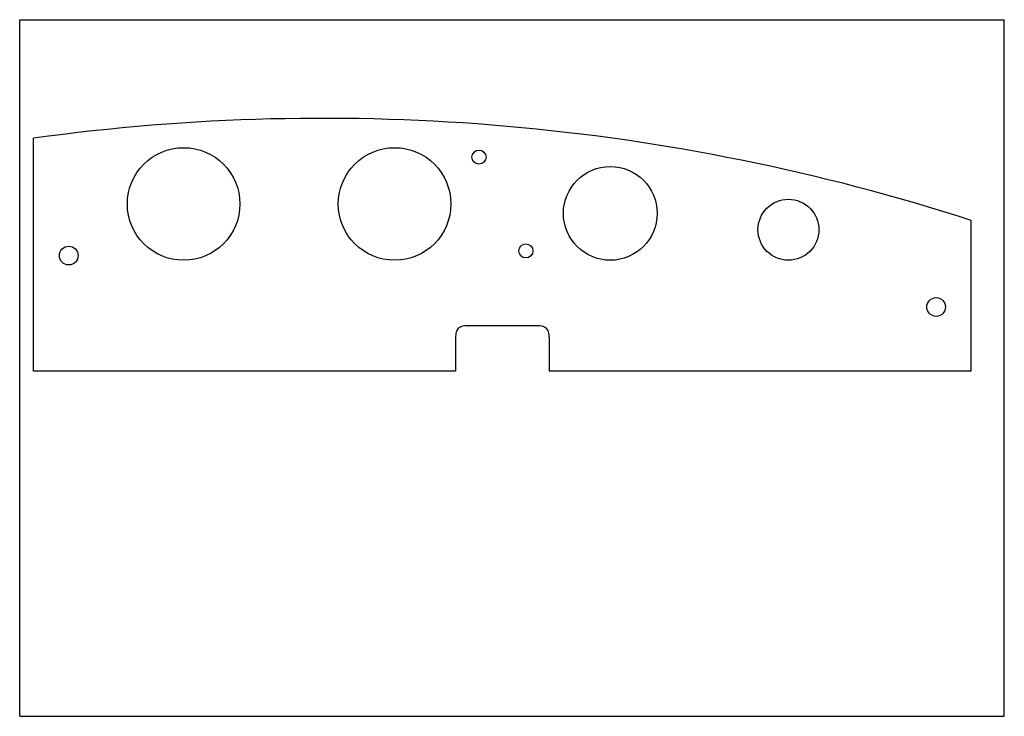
# Model space of a CAD drawing. Extents: x 0 to 420, y 0 to 297.
import ezdxf

# ---------------------------------------------------------------- set-up
doc = ezdxf.new("R2010")
doc.units = 0
doc.header["$LTSCALE"] = 23.1
doc.layers.get('0').update_dxf_attribs({"linetype": 'CONTINUOUS'})

msp = doc.modelspace()

# ---------------------------------------------------------------- linework, layer by layer
at = {"color": 7, "linetype": 'CONTINUOUS'}
for p, q in [((0, 0), (0, 297)), ((0, 297), (420, 297)), ((420, 0), (420, 297)), ((5.92, 147.08), (5.92, 246.43)), ((405.92, 147.08), (405.92, 211.43)), ((221.92, 166.51), (189.92, 166.51)), ((185.92, 161.6), (185.92, 147.08)), ((225.92, 161.6), (225.92, 147.08)), ((185.92, 147.08), (5.92, 147.08)), ((405.92, 147.08), (225.92, 147.08)), ((0, 0), (420, 0))]:
    msp.add_line(p, q, dxfattribs=at)
for centre, radius in [((69.92, 218.43), 24), ((159.92, 218.43), 24), ((195.92, 238.43), 3), ((251.92, 214.43), 20), ((327.92, 207.43), 13), ((20.92, 196.43), 4), ((215.92, 198.43), 3), ((390.92, 174.51), 4)]:
    msp.add_circle(centre, radius, dxfattribs=at)
for centre, radius, start, end in [((129.45, -645.05), 900, 72.10987, 97.88884), ((189.92, 162.51), 4, 90, 150), ((221.92, 162.51), 4, 30, 90)]:
    msp.add_arc(centre, radius, start, end, dxfattribs=at)
for points in [[(186.46, 164.51), (186.34, 164.25), (186.11, 163.61), (185.95, 162.66), (185.92, 161.95), (185.92, 161.6)], [(225.92, 161.6), (225.93, 161.84), (225.91, 162.43), (225.81, 163.36), (225.56, 164.12), (225.39, 164.51)]]:
    msp.add_open_spline(points, degree=3, knots=[0, 0, 0, 0, 0.25, 0.625, 1, 1, 1, 1], dxfattribs=at)

doc.saveas('drawing.dxf')
